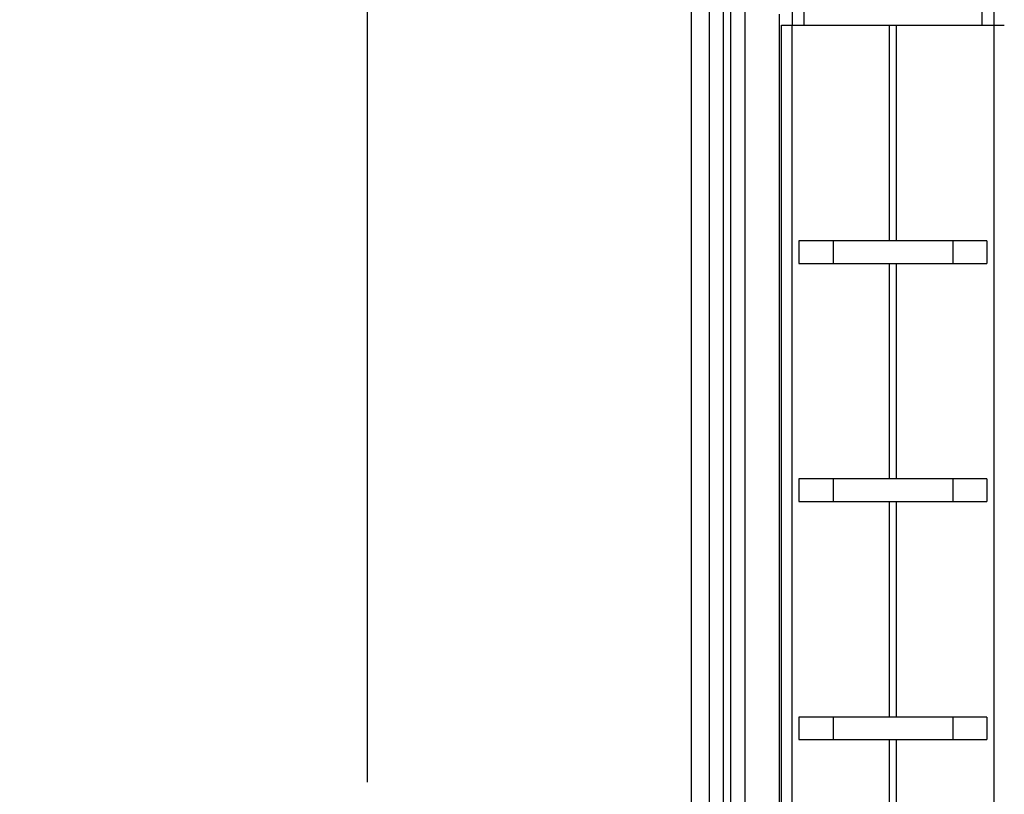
# Model space of a CAD drawing. Header units: inches. Extents: x 0.2 to 16.8, y 0.1 to 10.8.
# Tile 39 of 43: x 9 to 9.9, y 6.9 to 7.5. Entities that reach past the tile are written whole.
import ezdxf

# ---------------------------------------------------------------- set-up
doc = ezdxf.new("R2010")
doc.units = ezdxf.units.IN
doc.header["$LTSCALE"] = 0.935
doc.header["$MEASUREMENT"] = 0
doc.layers.get('0').update_dxf_attribs({"linetype": 'CONTINUOUS'})
doc.layers.add('DIMENSIONS', color=7, linetype='CONTINUOUS')
doc.styles.get("Standard").update_dxf_attribs({"font": 'txt', "width": 0.8})
doc.dimstyles.new('DIMSTYLE_1', dxfattribs={"dimtxt": 0.125, "dimasz": 0.18, "dimexe": 0.18, "dimexo": 0.0625, "dimgap": 0.09, "dimtad": 0, "dimtih": 1, "dimtoh": 1, "dimdec": 3, "dimzin": 4, "dimdsep": 46, "dimtxsty": 'STANDARD', "dimblk": '_FILLED', "dimblk1": '_FILLED', "dimblk2": '_FILLED', "dimcen": 0.09, "dimadec": 0, "dimazin": 0, "dimtp": 0.01, "dimtm": 0.01, "dimtfac": 1, "dimtdec": 3, "dimtofl": 0, "dimtmove": 0, "dimatfit": 3, "dimldrblk": '_FILLED', "dimfxl": 1, "dimtolj": 1, "dimtzin": 4, "dimarcsym": 0})
doc.dimstyles.new('DIMSTYLE_2', dxfattribs={"dimtxt": 0.125, "dimasz": 0.18, "dimexe": 0.18, "dimexo": 0.0625, "dimgap": 0.09, "dimtad": 0, "dimtih": 1, "dimtoh": 1, "dimdec": 3, "dimzin": 4, "dimdsep": 46, "dimtxsty": 'STANDARD', "dimblk": '_FILLED', "dimblk1": '_FILLED', "dimblk2": '_FILLED', "dimcen": 0.09, "dimadec": 0, "dimazin": 0, "dimtp": 0.01, "dimtm": 0.01, "dimtfac": 1, "dimtdec": 3, "dimtofl": 0, "dimtmove": 0, "dimatfit": 3, "dimldrblk": '_FILLED', "dimfxl": 1, "dimtolj": 1, "dimtzin": 4, "dimarcsym": 0})

# ---------------------------------------------------------------- blocks, each defined once
blk = doc.blocks.new('_FILLED')
at = {"color": 0, "linetype": 'BYBLOCK'}
blk.add_solid([(0, 0), (-1, 0.1736), (-1, -0.1736)], dxfattribs=at)
blk = doc.blocks.new('*D8')
at = {"layer": 'DIMENSIONS', "color": 2, "linetype": 'CONTINUOUS'}
for p, q in [((9.74268, 7.94095), (11.48198, 7.94095)), ((11.35698, 7.94095), (11.35698, 5.45948)), ((11.35698, 2.87604), (11.35698, 5.20948)), ((9.78348, 2.87604), (11.48198, 2.87604))]:
    blk.add_line(p, q, dxfattribs=at)
at = {"layer": 'DIMENSIONS', "color": 2, "linetype": 'CONTINUOUS', "xscale": 0.18, "yscale": 0.18, "zscale": 0.18}
for p, rotation in [((11.35698, 7.94095), 90), ((11.35698, 2.87604), 270)]:
    blk.add_blockref('_FILLED', p, dxfattribs=dict(at, rotation=rotation))
at = {"layer": 'DIMENSIONS', "color": 2, "linetype": 'CONTINUOUS', "width": 0.8}
for s, p in [('[', (11.26948, 5.27198)), (']', (11.96948, 5.27198)), ('5.065', (10.64448, 5.27198)), ('128.65', (11.36948, 5.27198))]:
    blk.add_text(s, height=0.125, dxfattribs=at).set_placement(p)
blk = doc.blocks.new('*D10')
at = {"layer": 'DIMENSIONS', "color": 2, "linetype": 'CONTINUOUS'}
for p, q in [((9.11183, 8.47019), (9.11183, 8.62845)), ((9.3326, 8.34683), (9.11183, 8.47019)), ((9.3326, 6.88229), (9.3326, 8.34683))]:
    blk.add_line(p, q, dxfattribs=at)
at = {"layer": 'DIMENSIONS', "color": 2, "linetype": 'CONTINUOUS', "width": 0.8}
for s, p in [(']', (9.17433, 10.01595)), ('9.87', (9.17433, 9.61595)), ('[', (9.17433, 9.51595)), ('.388', (9.17433, 8.99095)), ('8X ', (9.17433, 8.69095))]:
    blk.add_text(s, height=0.125, rotation=90, dxfattribs=at).set_placement(p)

msp = doc.modelspace()

# ---------------------------------------------------------------- linework, layer by layer
at = {"color": 7, "linetype": 'CONTINUOUS'}
for p, q in [((9.62098, 7.94095), (9.62098, 2.87604)), ((9.65098, 7.94095), (9.65098, 2.87604)), ((9.60598, 2.88195), (9.60598, 7.92695)), ((9.69098, 7.59095), (9.69098, 7.52095)), ((9.86098, 7.59095), (9.86098, 7.52095)), ((9.68198, 3.52095), (9.68198, 7.52095)), ((9.68198, 7.52095), (9.86994, 7.52095)), ((9.69673, 7.339), (9.69673, 7.32)), ((9.85523, 7.339), (9.69673, 7.339)), ((9.72543, 7.339), (9.72543, 7.32)), ((9.82653, 7.339), (9.82653, 7.32)), ((9.85523, 7.339), (9.85523, 7.32)), ((9.69673, 7.32), (9.85523, 7.32)), ((9.69673, 7.13805), (9.69673, 7.11905)), ((9.85523, 7.13805), (9.69673, 7.13805)), ((9.72543, 7.13805), (9.72543, 7.11905)), ((9.82653, 7.13805), (9.82653, 7.11905)), ((9.85523, 7.13805), (9.85523, 7.11905)), ((9.69673, 7.11905), (9.85523, 7.11905)), ((9.69673, 6.9371), (9.69673, 6.9181)), ((9.85523, 6.9371), (9.69673, 6.9371)), ((9.72543, 6.9371), (9.72543, 6.9181)), ((9.82653, 6.9371), (9.82653, 6.9181)), ((9.85523, 6.9371), (9.85523, 6.9181)), ((9.69673, 6.9181), (9.85523, 6.9181))]:
    msp.add_line(p, q, dxfattribs=at)
at = {"color": 9, "linetype": 'CONTINUOUS'}
for p, q in [((9.63298, 2.87604), (9.63298, 7.94095)), ((9.63898, 7.94095), (9.63898, 2.87604)), ((9.70098, 7.52095), (9.70098, 7.59095)), ((9.85098, 7.59095), (9.85098, 7.52095)), ((9.68018, 3.51145), (9.68018, 7.53045)), ((9.69094, 3.52095), (9.69094, 7.52095)), ((9.77285, 7.52095), (9.77285, 7.339)), ((9.77912, 7.339), (9.77912, 7.52095)), ((9.86103, 7.52095), (9.86103, 3.52095)), ((9.77285, 7.32), (9.77285, 7.13805)), ((9.77912, 7.13805), (9.77912, 7.32)), ((9.77285, 7.11905), (9.77285, 6.9371)), ((9.77912, 6.9371), (9.77912, 7.11905)), ((9.77285, 6.9181), (9.77285, 6.73615)), ((9.77912, 6.73615), (9.77912, 6.9181))]:
    msp.add_line(p, q, dxfattribs=at)

# ---------------------------------------------------------------- dimensions: what is measured, and where the dimension line sits
at = {"layer": 'DIMENSIONS', "color": 2, "linetype": 'CONTINUOUS'}
dim = msp.add_ordinate_dim(feature_location=(9.3326, 6.88229), offset=(-0.22077, 1.74616), dtype=0, origin=(9.72098, 7.94095), text='8X <>', dimstyle='DIMSTYLE_1', dxfattribs=at)
dim.commit()
dim.dimension.update_dxf_attribs({"geometry": '*D10', "text_midpoint": (9.11183, 9.40345)})
dim = msp.add_linear_dim(base=(11.35698, 2.87604), p1=(9.74268, 7.94095), p2=(9.78348, 2.87604), angle=270, dimstyle='DIMSTYLE_2', dxfattribs=at)
dim.commit()
dim.dimension.update_dxf_attribs({"geometry": '*D8', "text_midpoint": (11.35698, 5.33448), "dimtype": 160})

doc.saveas('drawing.dxf')
